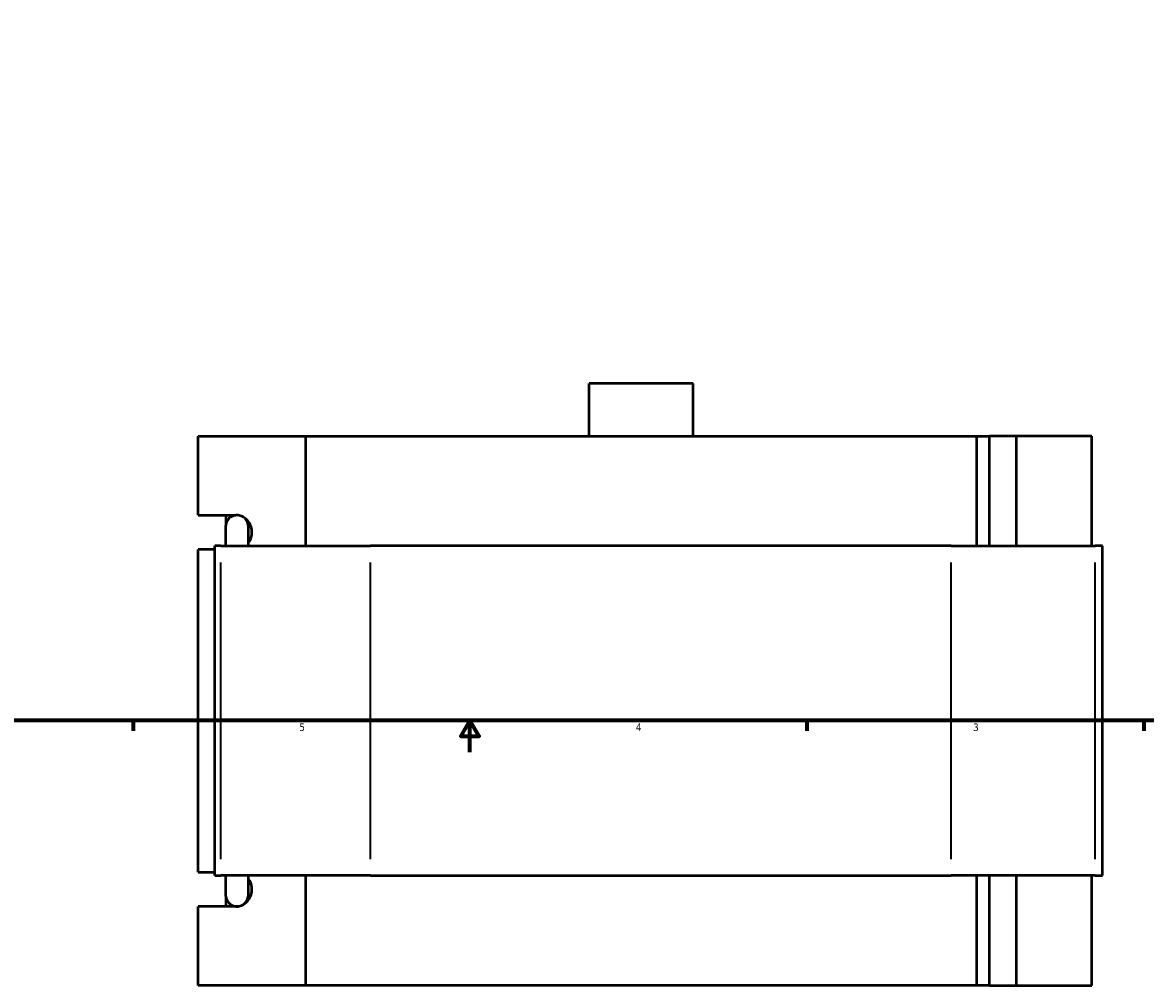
# Model space of a CAD drawing. Header units: inches. Extents: x -2.8 to 51.3, y -2.3 to 49.9.
# Tile 3 of 9: x 11.4 to 25.5, y -2.3 to 9.8. Entities that reach past the tile are written whole.
import ezdxf

# ---------------------------------------------------------------- set-up
doc = ezdxf.new("R2010")
doc.units = ezdxf.units.IN
doc.header["$MEASUREMENT"] = 0
for name, color, linetype, lineweight in [('Border (ANSI)', 7, 'Continuous', 70), ('Visible (ANSI)', 7, 'Continuous', 50), ('Visible Narrow (ANSI)', 7, 'Continuous', 35)]:
    doc.layers.add(name, color=color, linetype=linetype, lineweight=lineweight)
doc.styles.add('Note Text (ANSI)', font='tahoma.ttf')

# ---------------------------------------------------------------- blocks, each defined once
blk = doc.blocks.new('Borders Default Border')
at = {"layer": 'Border (ANSI)'}
for p, q in [((12.75, 1), (12.75, 0.866)), ((21.25, 1), (21.25, 0.866)), ((25.5, 1), (25.5, 0.866))]:
    blk.add_line(p, q, dxfattribs=at)
at = {"layer": 'Border (ANSI)', "flags": 128}
for points in [[(0.5, 1), (0.5, 21), (33.5, 21), (33.5, 1), (0.5, 1)], [(17, 0.6), (17, 1), (16.885, 0.8), (17.115, 0.8), (17, 1)]]:
    blk.add_lwpolyline(points, dxfattribs=at)
at = {"layer": 'Border (ANSI)', "color": 5, "true_color": 0x0000ff, "char_height": 0.0945, "attachment_point": 7, "style": 'Note Text (ANSI)'}
for s, insert in [('5', (14.847, 0.864)), ('4', (19.092, 0.866)), ('3', (23.346, 0.864))]:
    blk.add_mtext(s, dxfattribs=dict(at, insert=insert))

msp = doc.modelspace()

# ---------------------------------------------------------------- linework, layer by layer
at = {"layer": 'Visible (ANSI)'}
for p, q in [((19.8165, 5.2503), (18.5054, 5.2503)), ((18.5054, 4.5853), (18.5054, 5.2503)), ((19.8165, 4.5853), (19.8165, 5.2503)), ((13.5719, 3.5888), (13.5719, 4.5853)), ((13.5719, 4.5853), (14.9268, 4.5853)), ((14.9268, 4.5853), (14.9268, 3.1993)), ((14.9268, 4.5853), (23.3951, 4.5853)), ((23.3951, 4.5853), (23.5515, 4.5853)), ((23.3951, 3.1993), (23.3951, 4.5853)), ((23.8953, 4.5853), (23.5515, 4.5853)), ((23.5515, 3.1993), (23.5515, 4.5853)), ((24.8451, 4.5853), (23.8953, 4.5853)), ((23.8953, 3.1993), (23.8953, 4.5853)), ((24.8451, 3.1993), (24.8451, 4.5853)), ((13.5719, 3.5888), (14.0461, 3.5888)), ((13.9231, 3.482), (13.9231, 3.5888)), ((13.9174, 3.4419), (13.9174, 3.1993)), ((14.2058, 3.1993), (14.2058, 3.4419)), ((13.7822, 3.1563), (13.5719, 3.1563)), ((13.5719, -0.9157), (13.5719, 3.1563)), ((13.8561, 3.1993), (13.7822, 3.1993)), ((13.7822, -0.9587), (13.7822, 3.1993)), ((13.8561, 3.1993), (15.7468, 3.1993)), ((23.0701, 3.1993), (15.7468, 3.1993)), ((23.0701, 3.1993), (24.884, 3.1993)), ((24.9802, 3.1993), (24.884, 3.1993)), ((24.9802, -0.9587), (24.9802, 3.1993)), ((13.5719, -0.9157), (13.7822, -0.9157)), ((13.7822, -0.9587), (13.8561, -0.9587)), ((15.7468, -0.9587), (13.8561, -0.9587)), ((13.9174, -0.9587), (13.9174, -1.2012)), ((14.2058, -1.2012), (14.2058, -0.9587)), ((14.9268, -0.9587), (14.9268, -2.3447)), ((15.7468, -0.9587), (23.0701, -0.9587)), ((24.884, -0.9587), (23.0701, -0.9587)), ((23.3951, -2.3447), (23.3951, -0.9587)), ((23.5515, -2.3447), (23.5515, -0.9587)), ((23.8953, -2.3447), (23.8953, -0.9587)), ((24.8451, -2.3447), (24.8451, -0.9587)), ((24.884, -0.9587), (24.9802, -0.9587)), ((13.9231, -1.3482), (13.9231, -1.2414)), ((14.0461, -1.3482), (13.5719, -1.3482)), ((13.5719, -2.3447), (13.5719, -1.3482)), ((14.9268, -2.3447), (13.5719, -2.3447)), ((23.3951, -2.3447), (14.9268, -2.3447)), ((23.5515, -2.3447), (23.3951, -2.3447)), ((23.5515, -2.3447), (23.8953, -2.3447)), ((23.8953, -2.3447), (24.8451, -2.3447))]:
    msp.add_line(p, q, dxfattribs=at)
for centre, start, end in [((14.0616, 3.4419), 0, 180), ((14.0616, -1.2012), 180, 0)]:
    msp.add_arc(centre, 0.1442, start, end, dxfattribs=at)
for centre, major_axis, start_param, end_param in [((14.0461, 3.3726), (0, 0.2163), 4.0454976, 6.2831853), ((14.0461, -1.1319), (0, -0.2163), 0, 2.2376877)]:
    msp.add_ellipse(centre, major_axis=major_axis, ratio=0.9396926, start_param=start_param, end_param=end_param, dxfattribs=at)
at = {"layer": 'Visible Narrow (ANSI)'}
for p, q in [((13.8561, -0.7508), (13.8561, 2.9914)), ((15.7468, -0.7508), (15.7468, 2.9914)), ((23.0701, -0.7508), (23.0701, 2.9914)), ((24.884, -0.7508), (24.884, 2.9914))]:
    msp.add_line(p, q, dxfattribs=at)

# ---------------------------------------------------------------- block references
msp.add_blockref('Borders Default Border', (0, 0))

doc.saveas('drawing.dxf')
